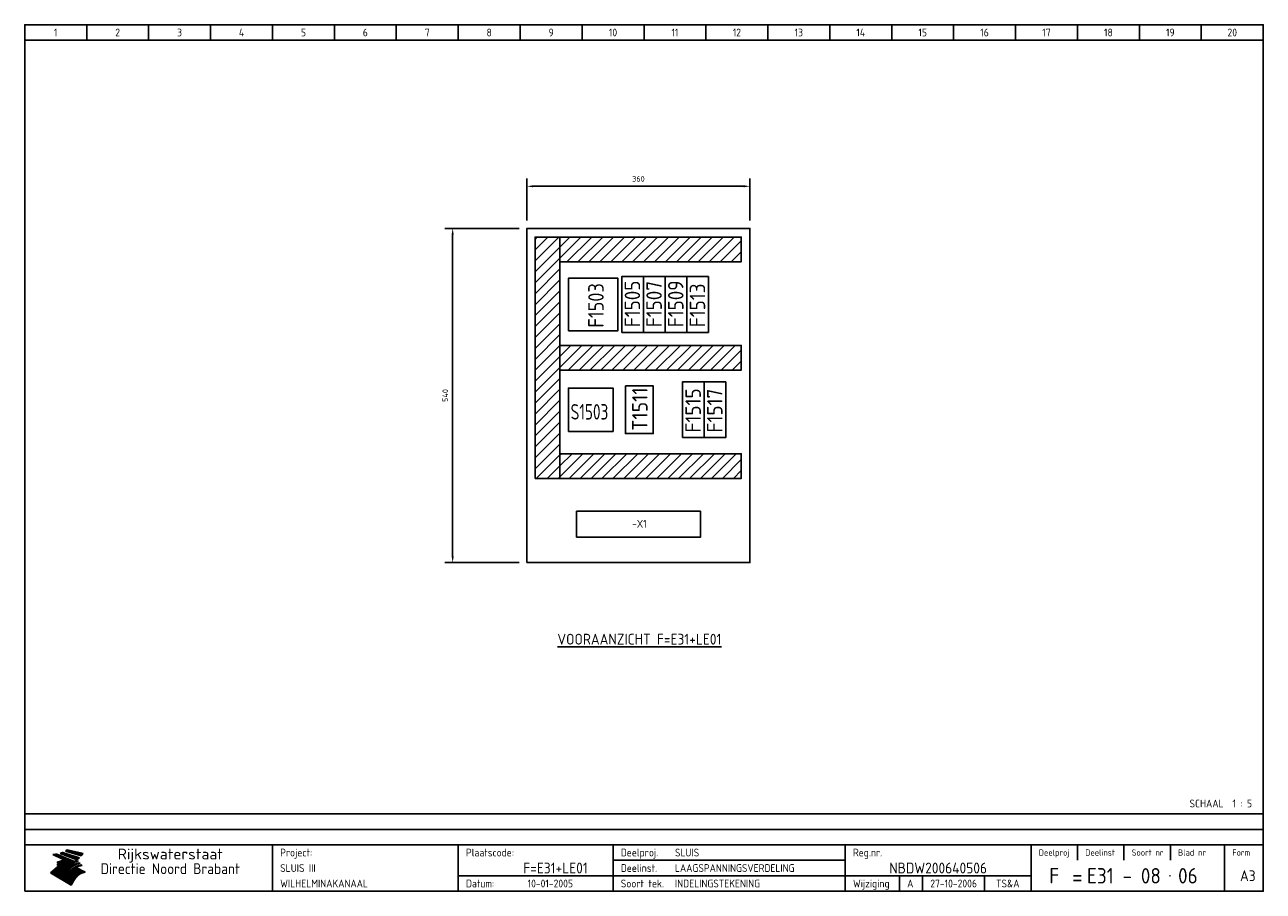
# Model space of a CAD drawing. Extents: x 50 to 2050, y 50 to 1450.
import ezdxf
from ezdxf.enums import TextEntityAlignment as Align

# ---------------------------------------------------------------- set-up
doc = ezdxf.new("R2010")
doc.units = 0
doc.header["$LTSCALE"] = 15
doc.header["$MEASUREMENT"] = 0
doc.layers.get('Defpoints').update_dxf_attribs({"linetype": 'CONTINUOUS'})
for name, color, linetype in [('0-25', 7, 'CONTINUOUS'), ('0-35', 2, 'CONTINUOUS'), ('0-50', 3, 'CONTINUOUS'), ('B-25', 7, 'CONTINUOUS'), ('B-35', 2, 'CONTINUOUS'), ('S-25', 7, 'CONTINUOUS')]:
    doc.layers.add(name, color=color, linetype=linetype)
doc.styles.add('ISO', font='iso.shx')
doc.styles.get("Standard").update_dxf_attribs({"font": 'iso.shx'})
doc.dimstyles.get("Standard").update_dxf_attribs({"dimtxt": 0.18, "dimasz": 0.18, "dimexe": 0.18, "dimexo": 0.0625, "dimgap": 0.09, "dimtad": 0, "dimtih": 1, "dimtoh": 1, "dimdec": 4, "dimzin": 0, "dimdsep": 46, "dimtxsty": 'Standard', "dimcen": 0.09, "dimadec": 0, "dimazin": 0, "dimtfac": 1, "dimtdec": 4, "dimtofl": 0, "dimtmove": 0, "dimatfit": 3, "dimfxl": 0, "dimtolj": 1, "dimtzin": 0, "dimarcsym": 0})

# ---------------------------------------------------------------- blocks, each defined once
blk = doc.blocks.new('KADERA3')
at = {"layer": '0-25'}
for p, q in [((30, 285), (30, 290)), ((50, 285), (50, 290)), ((70, 285), (70, 290)), ((90, 285), (90, 290)), ((110, 285), (110, 290)), ((130, 285), (130, 290)), ((150, 285), (150, 290)), ((170, 285), (170, 290)), ((190, 285), (190, 290)), ((210, 285), (210, 290)), ((230, 285), (230, 290)), ((250, 285), (250, 290)), ((270, 285), (270, 290)), ((290, 285), (290, 290)), ((310, 285), (310, 290)), ((330, 285), (330, 290)), ((350, 285), (350, 290)), ((370, 285), (370, 290)), ((390, 285), (390, 290)), ((10, 285), (410, 285)), ((410, 35), (10, 35)), ((410, 30), (10, 30)), ((350, 25), (350, 20)), ((365, 25), (365, 20)), ((380, 25), (380, 20)), ((200, 20), (275, 20)), ((150, 15), (335, 15)), ((292.5, 15), (292.5, 10)), ((300, 15), (300, 10)), ((320, 15), (320, 10))]:
    blk.add_line(p, q, dxfattribs=at)
at = {"layer": '0-25', "color": 7}
for p, q in [((19.1, 21.89), (25.12, 19)), ((19.1, 21.89), (25.12, 19)), ((19.17, 21.86), (20.7, 21.86)), ((19.29, 21.8), (20.83, 21.8)), ((19.4, 21.75), (20.96, 21.75)), ((19.52, 21.69), (21.09, 21.69)), ((19.64, 21.63), (21.22, 21.63)), ((19.74, 21.92), (20.56, 21.92)), ((19.75, 21.58), (21.36, 21.58)), ((19.87, 21.52), (21.49, 21.52)), ((19.99, 21.47), (21.62, 21.47)), ((20.11, 21.41), (21.75, 21.41)), ((20.22, 21.35), (21.88, 21.35)), ((20.25, 21.97), (20.43, 21.97)), ((20.34, 21.3), (22.02, 21.3)), ((20.38, 21.99), (26.02, 19.59)), ((20.38, 21.99), (26.02, 19.59)), ((20.46, 21.24), (22.15, 21.24)), ((20.57, 21.18), (22.28, 21.18)), ((20.69, 21.13), (22.41, 21.13)), ((20.81, 21.07), (22.55, 21.07)), ((20.92, 21.02), (22.68, 21.02)), ((21.04, 20.96), (22.81, 20.96)), ((21.16, 20.9), (22.94, 20.9)), ((21.27, 20.85), (23.07, 20.85)), ((21.39, 20.79), (23.21, 20.79)), ((21.47, 22.25), (26.83, 20.19)), ((21.47, 22.25), (26.83, 20.19)), ((21.49, 22.25), (23.07, 22.25)), ((21.51, 20.73), (23.34, 20.73)), ((21.6, 22.2), (23.25, 22.2)), ((21.63, 20.68), (23.47, 20.68)), ((21.65, 22.31), (22.89, 22.31)), ((21.74, 20.62), (23.6, 20.62)), ((21.75, 22.14), (23.42, 22.14)), ((21.8, 22.37), (22.71, 22.37)), ((21.86, 20.57), (23.73, 20.57)), ((21.9, 22.08), (23.6, 22.08)), ((21.94, 22.42), (22.53, 22.42)), ((21.98, 20.51), (23.87, 20.51)), ((22.04, 22.03), (23.78, 22.03)), ((22.06, 22.48), (22.36, 22.48)), ((22.09, 20.45), (24, 20.45)), ((22.18, 22.53), (27.65, 20.8)), ((22.18, 22.53), (27.65, 20.8)), ((22.19, 21.97), (23.96, 21.97)), ((22.21, 20.4), (24.13, 20.4)), ((22.33, 20.34), (24.26, 20.34)), ((22.34, 21.92), (24.13, 21.92)), ((22.37, 20), (23.08, 20)), ((22.44, 20.28), (24.4, 20.28)), ((22.48, 21.86), (24.31, 21.86)), ((22.49, 20.06), (23.04, 20.06)), ((22.56, 20.23), (24.53, 20.23)), ((22.61, 20.12), (22.93, 20.12)), ((22.63, 21.8), (24.49, 21.8)), ((22.68, 20.17), (24.66, 20.17)), ((22.71, 20.17), (22.82, 20.17)), ((23.11, 20.02), (22.77, 20.2)), ((23.11, 20.02), (22.77, 20.2)), ((22.78, 21.75), (24.67, 21.75)), ((22.79, 20.12), (24.79, 20.12)), ((22.91, 20.06), (24.92, 20.06)), ((22.92, 21.69), (24.85, 21.69)), ((23.03, 20), (25.06, 20)), ((23.07, 21.63), (25.02, 21.63)), ((23.14, 22.99), (28.22, 21.46)), ((23.14, 22.99), (28.22, 21.46)), ((23.15, 22.98), (25.33, 22.98)), ((23.22, 21.58), (25.2, 21.58)), ((23.23, 23.04), (25.09, 23.04)), ((23.32, 23.1), (24.84, 23.1)), ((23.34, 22.93), (25.57, 22.93)), ((23.36, 21.52), (25.38, 21.52)), ((23.4, 23.15), (24.6, 23.15)), ((23.49, 23.21), (24.36, 23.21)), ((23.51, 21.47), (25.56, 21.47)), ((23.52, 22.87), (25.81, 22.87)), ((23.57, 23.27), (24.12, 23.27)), ((23.64, 23.32), (23.87, 23.32)), ((23.66, 21.41), (25.74, 21.41)), ((23.7, 23.36), (28.82, 22.17)), ((23.7, 23.36), (28.82, 22.17)), ((23.71, 22.82), (26.06, 22.82)), ((23.8, 21.35), (25.91, 21.35)), ((23.9, 22.76), (26.3, 22.76)), ((23.95, 21.3), (26.09, 21.3)), ((24.09, 22.7), (26.54, 22.7)), ((24.09, 21.24), (26.27, 21.24)), ((24.24, 21.18), (26.45, 21.18)), ((24.27, 22.65), (26.78, 22.65)), ((24.39, 21.13), (26.62, 21.13)), ((24.46, 22.59), (27.03, 22.59)), ((24.53, 21.07), (26.8, 21.07)), ((24.65, 22.53), (27.27, 22.53)), ((24.68, 21.02), (26.98, 21.02)), ((24.83, 20.96), (27.16, 20.96)), ((24.84, 22.48), (27.51, 22.48)), ((24.97, 20.9), (27.34, 20.9)), ((25.02, 22.42), (27.75, 22.42)), ((25.12, 20.85), (27.51, 20.85)), ((25.21, 22.37), (28, 22.37)), ((25.27, 20.79), (27.63, 20.79)), ((25.4, 22.31), (28.24, 22.31)), ((25.41, 20.73), (27.57, 20.73)), ((25.56, 20.68), (27.51, 20.68)), ((25.58, 22.25), (28.48, 22.25)), ((25.71, 20.62), (27.44, 20.62)), ((25.77, 22.2), (28.72, 22.2)), ((25.85, 20.57), (27.37, 20.57)), ((25.96, 22.14), (28.79, 22.14)), ((26, 20.51), (27.29, 20.51)), ((26.15, 22.08), (28.75, 22.08)), ((26.15, 20.45), (27.22, 20.45)), ((26.29, 20.4), (27.14, 20.4)), ((26.33, 22.03), (28.71, 22.03)), ((26.44, 20.34), (27.06, 20.34)), ((26.52, 21.97), (28.66, 21.97)), ((26.59, 20.28), (26.97, 20.28)), ((26.71, 21.92), (28.62, 21.92)), ((26.73, 20.23), (26.89, 20.23)), ((26.9, 21.86), (28.57, 21.86)), ((27.08, 21.8), (28.52, 21.8)), ((27.27, 21.75), (28.48, 21.75)), ((27.46, 21.69), (28.43, 21.69)), ((27.65, 21.63), (28.38, 21.63)), ((27.83, 21.58), (28.33, 21.58)), ((28.02, 21.52), (28.28, 21.52)), ((28.21, 21.47), (28.22, 21.47)), ((20.58, 17.88), (18.3, 16)), ((20.58, 17.88), (18.3, 16)), ((24.94, 11.97), (18.3, 16)), ((24.94, 11.97), (18.3, 16)), ((18.31, 16.01), (20.96, 16.01)), ((18.38, 16.07), (21.46, 16.07)), ((18.45, 16.12), (21.88, 16.12)), ((18.52, 16.18), (22.15, 16.18)), ((18.59, 16.23), (22.38, 16.23)), ((18.65, 16.29), (22.58, 16.29)), ((18.72, 16.35), (22.75, 16.35)), ((18.79, 16.4), (22.91, 16.4)), ((18.86, 16.46), (20.6, 16.46)), ((18.93, 16.52), (20.6, 16.52)), ((18.99, 16.57), (20.6, 16.57)), ((19.06, 16.63), (20.6, 16.63)), ((19.13, 16.68), (20.6, 16.68)), ((19.2, 16.74), (20.6, 16.74)), ((19.27, 16.8), (20.6, 16.8)), ((19.33, 16.85), (21.07, 16.85)), ((19.4, 16.91), (21.55, 16.91)), ((19.47, 16.97), (21.88, 16.97)), ((19.54, 17.02), (22.13, 17.02)), ((19.61, 17.08), (22.34, 17.08)), ((19.67, 17.13), (20.6, 17.13)), ((19.74, 17.19), (20.6, 17.19)), ((19.81, 17.25), (20.6, 17.25)), ((19.88, 17.3), (20.6, 17.3)), ((19.95, 17.36), (20.6, 17.36)), ((20.01, 17.42), (20.6, 17.42)), ((20.08, 17.47), (20.93, 17.47)), ((20.15, 17.53), (21.26, 17.53)), ((20.22, 17.58), (21.51, 17.58)), ((20.29, 17.64), (21.72, 17.64)), ((20.35, 17.7), (21.9, 17.7)), ((20.42, 17.75), (22.07, 17.75)), ((20.49, 17.81), (22.22, 17.81)), ((20.56, 17.87), (22.36, 17.87)), ((20.6, 19.11), (20.58, 19.51)), ((20.6, 19.11), (20.58, 19.51)), ((20.58, 19.5), (22.09, 19.5)), ((20.58, 19.44), (21.95, 19.44)), ((20.59, 19.38), (21.79, 19.38)), ((20.59, 19.33), (21.62, 19.33)), ((20.59, 19.27), (21.42, 19.27)), ((20.6, 19.22), (21.2, 19.22)), ((20.6, 19.16), (20.93, 19.16)), ((20.6, 19.11), (20.69, 19.12)), ((20.6, 19.11), (20.69, 19.12)), ((20.6, 18.79), (20.77, 18.81)), ((20.6, 18.79), (20.77, 18.81)), ((20.6, 18.29), (20.6, 18.79)), ((20.6, 18.29), (20.6, 18.79)), ((20.6, 18.77), (22.46, 18.77)), ((20.6, 18.71), (22.33, 18.71)), ((20.6, 18.65), (22.19, 18.65)), ((20.6, 18.6), (22.04, 18.6)), ((20.6, 18.54), (21.87, 18.54)), ((20.6, 18.48), (21.68, 18.48)), ((20.6, 18.43), (21.46, 18.43)), ((20.6, 18.37), (21.21, 18.37)), ((20.6, 18.32), (20.87, 18.32)), ((20.6, 18.29), (20.88, 18.32)), ((20.6, 18.29), (20.88, 18.32)), ((20.6, 17.88), (20.86, 17.91)), ((20.6, 17.88), (20.86, 17.91)), ((20.6, 17.43), (20.97, 17.48)), ((20.6, 17.43), (20.97, 17.48)), ((20.6, 17.43), (20.6, 17.09)), ((20.6, 17.43), (20.6, 17.09)), ((20.6, 17.09), (21.26, 17.16)), ((20.6, 17.09), (21.26, 17.16)), ((20.6, 16.8), (21.37, 16.89)), ((20.6, 16.8), (21.37, 16.89)), ((20.6, 16.8), (20.6, 16.45)), ((20.6, 16.8), (20.6, 16.45)), ((20.6, 16.45), (21.56, 16.56)), ((20.6, 16.45), (21.56, 16.56)), ((20.6, 15.97), (21.67, 16.09)), ((20.6, 15.97), (21.67, 16.09)), ((20.7, 16.46), (23.06, 16.46)), ((20.9, 19.55), (22.23, 19.55)), ((20.9, 18.82), (22.59, 18.82)), ((20.98, 17.92), (22.5, 17.92)), ((21.02, 17.13), (22.53, 17.13)), ((21.19, 19.61), (22.35, 19.61)), ((21.2, 16.52), (23.2, 16.52)), ((21.32, 18.88), (22.71, 18.88)), ((21.32, 17.98), (22.62, 17.98)), ((21.42, 19.67), (22.47, 19.67)), ((21.47, 17.19), (22.7, 17.19)), ((21.59, 18.03), (22.74, 18.03)), ((21.61, 18.93), (22.82, 18.93)), ((21.62, 19.72), (22.59, 19.72)), ((21.72, 16.57), (23.32, 16.57)), ((21.77, 17.25), (22.85, 17.25)), ((21.8, 19.78), (22.69, 19.78)), ((21.8, 18.09), (22.85, 18.09)), ((21.84, 18.99), (22.92, 18.99)), ((21.96, 19.83), (22.79, 19.83)), ((21.99, 18.15), (22.95, 18.15)), ((22.01, 17.3), (22.99, 17.3)), ((22.03, 19.05), (23.03, 19.05)), ((22.1, 16.63), (23.44, 16.63)), ((22.11, 19.89), (22.89, 19.89)), ((22.16, 18.2), (23.05, 18.2)), ((22.21, 19.1), (23.12, 19.1)), ((22.21, 17.36), (23.12, 17.36)), ((22.24, 19.95), (22.99, 19.95)), ((22.31, 18.26), (23.15, 18.26)), ((22.36, 19.16), (23.22, 19.16)), ((22.38, 16.68), (23.56, 16.68)), ((22.39, 17.42), (23.24, 17.42)), ((22.45, 18.32), (23.24, 18.32)), ((22.51, 19.22), (23.3, 19.22)), ((22.56, 17.47), (23.36, 17.47)), ((22.59, 18.37), (23.33, 18.37)), ((22.6, 16.74), (23.66, 16.74)), ((22.64, 19.27), (23.39, 19.27)), ((22.71, 18.43), (23.42, 18.43)), ((22.71, 17.53), (23.47, 17.53)), ((22.77, 19.33), (23.47, 19.33)), ((22.79, 16.8), (23.77, 16.8)), ((22.83, 18.48), (23.5, 18.48)), ((22.84, 17.58), (23.57, 17.58)), ((22.89, 19.38), (23.55, 19.38)), ((22.94, 18.54), (23.58, 18.54)), ((22.96, 16.85), (23.86, 16.85)), ((22.97, 17.64), (23.67, 17.64)), ((23, 19.44), (23.63, 19.44)), ((23.04, 18.6), (23.66, 18.6)), ((23.1, 19.5), (23.72, 19.5)), ((23.1, 17.7), (23.77, 17.7)), ((23.12, 16.91), (23.96, 16.91)), ((23.14, 18.65), (23.74, 18.65)), ((23.15, 19.95), (25.19, 19.95)), ((23.21, 19.55), (23.8, 19.55)), ((23.21, 17.75), (23.86, 17.75)), ((23.21, 16.01), (28.9, 16.01)), ((23.24, 18.71), (23.82, 18.71)), ((23.26, 19.89), (25.32, 19.89)), ((23.26, 16.97), (24.05, 16.97)), ((23.3, 19.61), (23.88, 19.61)), ((23.32, 17.81), (23.95, 17.81)), ((23.33, 18.77), (23.91, 18.77)), ((23.37, 16.07), (29.08, 16.07)), ((23.38, 19.83), (25.45, 19.83)), ((23.39, 19.67), (23.81, 19.67)), ((23.39, 17.02), (24.14, 17.02)), ((23.42, 18.82), (23.99, 18.82)), ((23.42, 17.87), (24.03, 17.87)), ((23.45, 19.7), (23.58, 19.79)), ((23.45, 19.7), (23.58, 19.79)), ((23.48, 19.72), (23.7, 19.72)), ((23.5, 19.78), (25.58, 19.78)), ((23.51, 18.88), (24.07, 18.88)), ((23.51, 16.12), (29.27, 16.12)), ((23.52, 17.92), (24.11, 17.92)), ((23.52, 17.08), (24.22, 17.08)), ((23.54, 18.9), (24.3, 19.42)), ((23.54, 18.9), (24.3, 19.42)), ((23.56, 19.78), (23.59, 19.78)), ((23.56, 19.39), (23.9, 19.62)), ((23.56, 19.39), (23.9, 19.62)), ((23.58, 19.79), (23.9, 19.62)), ((23.58, 19.79), (23.9, 19.62)), ((23.59, 18.93), (24.15, 18.93)), ((23.61, 19.72), (25.72, 19.72)), ((23.62, 17.98), (24.2, 17.98)), ((23.63, 17.13), (24.3, 17.13)), ((23.65, 18.59), (24.62, 19.25)), ((23.65, 18.59), (24.62, 19.25)), ((29.41, 16.17), (23.65, 16.17)), ((23.67, 18.99), (24.23, 18.99)), ((23.71, 18.03), (24.28, 18.03)), ((23.73, 19.67), (25.85, 19.67)), ((23.75, 19.05), (24.32, 19.05)), ((23.75, 17.19), (24.38, 17.19)), ((23.77, 16.23), (29.47, 16.23)), ((23.79, 18.09), (24.36, 18.09)), ((23.83, 19.1), (24.4, 19.1)), ((23.85, 19.61), (25.98, 19.61)), ((23.85, 17.25), (24.46, 17.25)), ((23.88, 18.15), (24.44, 18.15)), ((23.89, 16.29), (29.36, 16.29)), ((23.92, 19.16), (24.48, 19.16)), ((23.94, 18.19), (25.23, 19.07)), ((23.94, 18.19), (25.23, 19.07)), ((23.95, 17.3), (24.55, 17.3)), ((23.96, 19.55), (25.96, 19.55)), ((23.96, 18.2), (24.53, 18.2)), ((24, 19.22), (24.56, 19.22)), ((24, 16.35), (29.24, 16.35)), ((24.04, 18.26), (24.61, 18.26)), ((24.05, 17.36), (24.63, 17.36)), ((24.06, 17.88), (25.34, 18.76)), ((24.06, 17.88), (25.34, 18.76)), ((24.08, 19.5), (25.88, 19.5)), ((24.08, 19.27), (24.58, 19.27)), ((24.11, 16.4), (29.13, 16.4)), ((24.13, 18.32), (24.69, 18.32)), ((24.14, 17.42), (24.71, 17.42)), ((24.16, 19.33), (24.47, 19.33)), ((24.2, 19.44), (25.79, 19.44)), ((24.21, 18.37), (24.77, 18.37)), ((24.21, 16.46), (29.02, 16.46)), ((24.23, 17.47), (24.79, 17.47)), ((24.24, 17.48), (25.52, 18.36)), ((24.24, 17.48), (25.52, 18.36)), ((24.25, 19.38), (24.36, 19.38)), ((24.29, 18.43), (24.85, 18.43)), ((24.3, 19.42), (24.62, 19.25)), ((24.3, 19.42), (24.62, 19.25)), ((24.31, 19.38), (25.71, 19.38)), ((24.31, 17.53), (24.87, 17.53)), ((24.31, 16.52), (28.91, 16.52)), ((24.35, 17.17), (25.64, 18.05)), ((24.35, 17.17), (25.64, 18.05)), ((24.37, 18.48), (24.94, 18.48)), ((24.39, 17.58), (24.96, 17.58)), ((24.4, 16.57), (28.79, 16.57)), ((24.43, 19.33), (25.62, 19.33)), ((24.45, 18.54), (25.02, 18.54)), ((24.47, 17.64), (25.04, 17.64)), ((24.49, 16.63), (28.68, 16.63)), ((24.54, 18.6), (25.1, 18.6)), ((24.55, 19.27), (25.54, 19.27)), ((24.56, 17.7), (25.12, 17.7)), ((24.57, 16.68), (28.57, 16.68)), ((24.62, 18.65), (25.18, 18.65)), ((24.63, 16.72), (25.91, 17.6)), ((24.63, 16.72), (25.91, 17.6)), ((24.64, 17.75), (25.2, 17.75)), ((24.66, 16.74), (28.45, 16.74)), ((24.67, 19.22), (25.45, 19.22)), ((24.7, 18.71), (25.27, 18.71)), ((24.72, 17.81), (25.29, 17.81)), ((24.74, 16.8), (28.34, 16.8)), ((24.78, 19.16), (25.37, 19.16)), ((24.78, 18.77), (25.34, 18.77)), ((24.8, 17.87), (25.37, 17.87)), ((24.82, 16.85), (28.23, 16.85)), ((24.87, 18.82), (25.4, 18.82)), ((24.89, 17.92), (25.45, 17.92)), ((24.9, 19.1), (25.28, 19.1)), ((24.9, 16.91), (28.11, 16.91)), ((24.95, 18.88), (25.45, 18.88)), ((24.97, 17.98), (25.53, 17.98)), ((24.99, 16.97), (28, 16.97)), ((25.02, 19.05), (25.2, 19.05)), ((25.03, 18.93), (25.51, 18.93)), ((25.05, 18.03), (25.61, 18.03)), ((25.07, 17.02), (27.89, 17.02)), ((25.11, 18.99), (25.57, 18.99)), ((26.02, 19.59), (25.12, 19)), ((26.02, 19.59), (25.12, 19)), ((25.13, 18.09), (25.68, 18.09)), ((25.15, 17.08), (27.77, 17.08)), ((25.19, 19.05), (25.63, 19.05)), ((25.21, 18.15), (25.75, 18.15)), ((25.23, 17.13), (27.66, 17.13)), ((25.26, 19.1), (25.7, 19.1)), ((25.3, 18.2), (25.82, 18.2)), ((25.31, 17.19), (27.55, 17.19)), ((25.33, 19.16), (25.77, 19.16)), ((25.38, 18.26), (25.89, 18.26)), ((25.39, 19.22), (25.85, 19.22)), ((25.4, 17.25), (27.43, 17.25)), ((25.46, 18.32), (25.97, 18.32)), ((25.47, 19.27), (25.93, 19.27)), ((25.48, 17.3), (27.32, 17.3)), ((25.54, 19.33), (26.03, 19.33)), ((25.54, 18.37), (26.06, 18.37)), ((25.56, 17.36), (27.21, 17.36)), ((25.62, 18.43), (26.14, 18.43)), ((25.63, 19.38), (26.13, 19.38)), ((25.64, 17.42), (27.1, 17.42)), ((25.7, 18.48), (26.24, 18.48)), ((25.72, 19.44), (26.24, 19.44)), ((25.73, 17.47), (26.98, 17.47)), ((25.79, 18.54), (26.34, 18.54)), ((25.81, 17.53), (26.87, 17.53)), ((25.82, 19.5), (26.36, 19.5)), ((25.89, 18.6), (26.46, 18.6)), ((25.89, 17.58), (26.76, 17.58)), ((25.93, 19.55), (26.53, 19.55)), ((25.96, 17.64), (26.64, 17.64)), ((25.99, 18.65), (26.58, 18.65)), ((26.04, 17.7), (26.59, 17.7)), ((26.06, 19.61), (26.85, 19.61)), ((26.1, 18.71), (26.72, 18.71)), ((26.12, 17.75), (26.67, 17.75)), ((26.2, 17.81), (26.76, 17.81)), ((26.21, 19.67), (27.23, 19.67)), ((26.23, 18.77), (26.89, 18.77)), ((26.29, 17.87), (26.86, 17.87)), ((26.37, 18.82), (27.09, 18.82)), ((26.39, 17.92), (26.97, 17.92)), ((26.44, 19.72), (27.18, 19.72)), ((26.49, 17.98), (27.09, 17.98)), ((26.53, 18.88), (27.34, 18.88)), ((26.56, 17.68), (29.54, 16.2)), ((26.56, 17.68), (29.54, 16.2)), ((26.6, 18.03), (27.22, 18.03)), ((26.72, 18.09), (27.38, 18.09)), ((26.73, 18.93), (27.66, 18.93)), ((26.85, 18.15), (27.56, 18.15)), ((26.99, 18.99), (27.9, 18.99)), ((27, 18.2), (27.8, 18.2)), ((27.13, 19.78), (27.25, 19.64)), ((27.13, 19.78), (27.25, 19.64)), ((27.18, 18.26), (28.13, 18.26)), ((27.26, 19.05), (27.84, 19.05)), ((27.39, 18.32), (28.47, 18.32)), ((27.7, 18.37), (28.49, 18.37)), ((27.78, 19.1), (27.93, 18.96)), ((27.78, 19.1), (27.93, 18.96)), ((28, 18.43), (28.44, 18.43)), ((28.29, 15.83), (29.54, 16.2)), ((28.29, 15.83), (29.54, 16.2)), ((28.39, 18.48), (28.54, 18.32)), ((28.39, 18.48), (28.54, 18.32)), ((29.54, 16.2), (29.45, 16.17)), ((29.54, 16.2), (29.45, 16.17)), ((29.46, 16.18), (29.47, 16.18)), ((18.38, 15.95), (20.6, 15.95)), ((18.47, 15.9), (20.6, 15.9)), ((18.57, 15.84), (20.6, 15.84)), ((18.66, 15.78), (20.6, 15.78)), ((18.75, 15.73), (20.6, 15.73)), ((18.85, 15.67), (20.6, 15.67)), ((18.94, 15.62), (20.6, 15.62)), ((19.03, 15.56), (27.83, 15.56)), ((19.12, 15.5), (27.75, 15.5)), ((19.22, 15.45), (27.66, 15.45)), ((19.31, 15.39), (27.58, 15.39)), ((19.4, 15.33), (27.5, 15.33)), ((19.49, 15.28), (27.43, 15.28)), ((19.59, 15.22), (27.36, 15.22)), ((19.68, 15.17), (27.29, 15.17)), ((19.77, 15.11), (27.22, 15.11)), ((19.86, 15.05), (27.15, 15.05)), ((19.96, 15), (27.09, 15)), ((20.05, 14.94), (27.02, 14.94)), ((20.14, 14.88), (26.96, 14.88)), ((20.24, 14.83), (26.9, 14.83)), ((20.33, 14.77), (26.84, 14.77)), ((20.42, 14.72), (26.79, 14.72)), ((20.51, 14.66), (26.73, 14.66)), ((20.6, 15.97), (20.6, 15.58)), ((20.6, 15.97), (20.6, 15.58)), ((20.6, 15.58), (21.95, 15.73)), ((20.6, 15.58), (21.95, 15.73)), ((20.61, 14.6), (26.68, 14.6)), ((20.7, 14.55), (26.62, 14.55)), ((20.79, 14.49), (26.57, 14.49)), ((20.88, 14.43), (26.52, 14.43)), ((20.94, 15.62), (27.92, 15.62)), ((20.98, 14.38), (26.47, 14.38)), ((21.07, 14.32), (26.42, 14.32)), ((21.16, 14.27), (26.38, 14.27)), ((21.25, 14.21), (26.33, 14.21)), ((21.35, 14.15), (26.29, 14.15)), ((21.44, 14.1), (26.24, 14.1)), ((21.45, 15.67), (28.01, 15.67)), ((21.53, 14.04), (26.2, 14.04)), ((21.63, 13.98), (26.16, 13.98)), ((21.72, 13.93), (26.12, 13.93)), ((21.81, 13.87), (26.08, 13.87)), ((21.9, 13.82), (26.04, 13.82)), ((21.96, 15.73), (28.11, 15.73)), ((22, 13.76), (26, 13.76)), ((22.09, 13.7), (25.96, 13.7)), ((22.18, 13.65), (25.93, 13.65)), ((22.27, 13.59), (25.89, 13.59)), ((22.34, 15.78), (28.21, 15.78)), ((22.37, 13.53), (25.86, 13.53)), ((22.46, 13.48), (25.82, 13.48)), ((22.55, 13.42), (25.79, 13.42)), ((22.62, 15.84), (28.33, 15.84)), ((22.65, 13.37), (25.76, 13.37)), ((22.74, 13.31), (25.73, 13.31)), ((22.83, 13.25), (25.69, 13.25)), ((22.84, 15.9), (28.52, 15.9)), ((22.92, 13.2), (25.66, 13.2)), ((23.02, 13.14), (25.63, 13.14)), ((23.04, 15.95), (28.71, 15.95)), ((23.11, 13.08), (25.59, 13.08)), ((23.2, 13.03), (25.56, 13.03)), ((23.29, 12.97), (25.53, 12.97)), ((23.39, 12.92), (25.5, 12.92)), ((23.48, 12.86), (25.46, 12.86)), ((23.57, 12.8), (25.43, 12.8)), ((23.66, 12.75), (25.4, 12.75)), ((23.76, 12.69), (25.36, 12.69)), ((23.85, 12.63), (25.33, 12.63)), ((23.94, 12.58), (25.3, 12.58)), ((24.04, 12.52), (25.26, 12.52)), ((24.13, 12.47), (25.23, 12.47)), ((24.22, 12.41), (25.2, 12.41)), ((24.31, 12.35), (25.17, 12.35)), ((24.41, 12.3), (25.13, 12.3)), ((24.5, 12.24), (25.1, 12.24)), ((24.59, 12.18), (25.07, 12.18)), ((24.68, 12.13), (25.03, 12.13)), ((24.78, 12.07), (25, 12.07)), ((24.87, 12.02), (24.97, 12.02)), ((24.94, 11.97), (25.81, 13.45)), ((24.94, 11.97), (25.81, 13.45))]:
    blk.add_line(p, q, dxfattribs=at)
for centre, radius, start, end in [((19.15, 29.7), 7.8, 269.6055, 279.0886), ((19.15, 29.7), 7.8, 269.6055, 279.0886), ((19.93, 25.38), 5.91, 276.3402, 298.7463), ((19.93, 25.38), 5.91, 276.3402, 298.7463), ((19.84, 25.09), 6.03, 278.129, 302.868), ((19.84, 25.09), 6.03, 278.129, 302.868), ((19.84, 27.26), 5.27, 288.0217, 296.3084), ((19.84, 27.26), 5.27, 288.0217, 296.3084), ((20.49, 27.56), 5.28, 300.0654, 307.393), ((20.49, 27.56), 5.28, 300.0654, 307.393), ((24.11, 24.7), 5.26, 301.1147, 312.2814), ((24.11, 24.7), 5.26, 301.1147, 312.2814), ((21.95, 27.32), 8.59, 316.9248, 323.1399), ((21.95, 27.32), 8.59, 316.9248, 323.1399), ((20.21, 23.78), 5.91, 273.6149, 304.3803), ((20.21, 23.78), 5.91, 273.6149, 304.3803), ((20.35, 24.56), 5.76, 274.164, 302.5474), ((20.35, 24.56), 5.76, 274.164, 302.5474), ((20.05, 24.28), 6.02, 277.9472, 305.7139), ((20.05, 24.28), 6.02, 277.9472, 305.7139), ((20.04, 23.49), 6.09, 278.8115, 306.4242), ((20.04, 23.49), 6.09, 278.8115, 306.4242), ((20.53, 23.07), 5.96, 277.0519, 304.973), ((20.53, 23.07), 5.96, 277.0519, 304.973), ((20.72, 22.76), 5.91, 276.3402, 304.3803), ((20.72, 22.76), 5.91, 276.3402, 304.3803), ((21.06, 22.34), 5.81, 274.9043, 303.1745), ((21.06, 22.34), 5.81, 274.9043, 303.1745), ((20.82, 22.06), 6.04, 278.1111, 305.8489), ((20.82, 22.06), 6.04, 278.1111, 305.8489), ((21.3, 21.6), 5.91, 276.3402, 304.3803), ((21.3, 21.6), 5.91, 276.3402, 304.3803), ((27.05, 17.17), 2.63, 107.4286, 133.7799), ((27.05, 17.17), 2.63, 107.4286, 133.7799), ((27.45, 16.91), 2.81, 110.4143, 138.7411), ((27.45, 16.91), 2.81, 110.4143, 138.7411), ((27.57, 15.64), 3.4, 98.1566, 126.9045), ((27.57, 15.64), 3.4, 98.1566, 126.9045), ((27.91, 15.54), 3.39, 100.5835, 132.088), ((27.91, 15.54), 3.39, 100.5835, 132.088), ((28.21, 14.74), 3.67, 95.7581, 128.7216), ((28.21, 14.74), 3.67, 95.7581, 128.7216), ((27.01, 16.84), 2.93, 87.7348, 104.8316), ((27.01, 16.84), 2.93, 87.7348, 104.8316), ((27.37, 15.71), 3.93, 91.7838, 103.2817), ((27.37, 15.71), 3.93, 91.7838, 103.2817), ((28.4, 15.05), 3.21, 96.3886, 125.0052), ((28.4, 15.05), 3.21, 96.3886, 125.0052), ((27.82, 16.31), 2.8, 90.634, 105.1984), ((27.82, 16.31), 2.8, 90.634, 105.1984), ((28.19, 15.04), 3.93, 93.8342, 103.2817), ((28.19, 15.04), 3.93, 93.8342, 103.2817), ((28.58, 15.69), 2.8, 93.8141, 105.1984), ((28.58, 15.69), 2.8, 93.8141, 105.1984), ((28.95, 14.41), 3.93, 96.0135, 103.2817), ((28.95, 14.41), 3.93, 96.0135, 103.2817), ((31.24, 10.26), 6.3, 117.9568, 149.6251), ((31.24, 10.26), 6.3, 117.9568, 149.6251)]:
    blk.add_arc(centre, radius, start, end, dxfattribs=at)
at = {"layer": '0-35'}
for p, q in [((90, 25), (90, 10)), ((150, 25), (150, 10)), ((200, 25), (200, 10)), ((275, 25), (275, 10)), ((335, 25), (335, 10)), ((397.5, 25), (397.5, 10))]:
    blk.add_line(p, q, dxfattribs=at)
at = {"layer": '0-50'}
for p, q in [((10, 25), (410, 25)), ((348.75, 15), (351.25, 15)), ((348.75, 13.5), (351.25, 13.5))]:
    blk.add_line(p, q, dxfattribs=at)
blk.add_lwpolyline([(10, 10), (410, 10), (410, 290), (10, 290)], close=True, dxfattribs=at)
at = {"layer": '0-50', "const_width": 0.25}
blk.add_lwpolyline([(379.75, 15, 1), (380, 15, 1)], format="xyb", close=True, dxfattribs=at)
at = {"layer": '0-25', "style": 'ISO'}
for s, height, p in [('Project:', 2.5, (92.5, 22.5)), ('Plaatscode:', 2.5, (152.5, 22.5)), ('Deelproj.', 2.5, (202.5, 22.5)), ('Reg.nr.', 2.5, (277.5, 22.5)), ('Deelproj', 2, (337.5, 22.5)), ('Deelinst', 2, (352.5, 22.5)), ('Soort nr', 2, (367.5, 22.5)), ('Blad nr', 2, (382.5, 22.5)), ('Form', 2, (400, 22.5)), ('Deelinst.', 2.5, (202.5, 17.5)), ('Datum:', 2.5, (152.5, 12.5)), ('Soort tek.', 2.5, (202.5, 12.5)), ('Wijziging', 2.5, (277.5, 12.5))]:
    blk.add_text(s, height=height, dxfattribs=at).set_placement(p, align=Align.MIDDLE_LEFT)
for tag, p in [('STR1', (20, 287.5)), ('STR2', (40, 287.5)), ('STR3', (60, 287.5)), ('STR4', (80, 287.5)), ('STR5', (100, 287.5)), ('STR6', (120, 287.5)), ('STR7', (140, 287.5)), ('STR8', (160, 287.5)), ('STR9', (180, 287.5)), ('STR10', (200, 287.5)), ('STR11', (220, 287.5)), ('STR12', (240, 287.5)), ('STR13', (260, 287.5)), ('STR14', (280, 287.5)), ('STR15', (300, 287.5)), ('STR16', (320, 287.5)), ('STR17', (340, 287.5)), ('STR18', (360, 287.5)), ('STR19', (380, 287.5)), ('STR20', (400, 287.5)), ('W', (180, 12.5)), ('Z', (310, 12.5)), ('Y', (327.5, 12.5))]:
    blk.add_attdef(tag, text='', height=2.5, dxfattribs=at).set_placement(p, align=Align.MIDDLE)
for tag, p in [('N', (220, 22.5)), ('B', (92.5, 17.5)), ('P', (220, 17.5)), ('C', (92.5, 12.5)), ('U', (220, 12.5)), ('REV', (295, 12.5))]:
    blk.add_attdef(tag, text='', height=2.5, dxfattribs=at).set_placement(p, align=Align.MIDDLE_LEFT)
at = {"layer": '0-35', "style": 'ISO', "width": 1.00614}
blk.add_text('Rijkswaterstaat', height=3.5, dxfattribs=at).set_placement((40, 20.28), (74, 20.28), align=Align.FIT)
at = {"layer": '0-35', "color": 2, "style": 'ISO', "width": 0.948867}
blk.add_text('Directie Noord Brabant', height=3.5, dxfattribs=at).set_placement((34.5, 15.53), (79.5, 15.53), align=Align.FIT)
at = {"layer": '0-35', "style": 'ISO'}
for tag, p in [('X', (178.5, 17.5)), ('FORM', (402.5, 15))]:
    blk.add_attdef(tag, text='', height=3.5, dxfattribs=at).set_placement(p, align=Align.MIDDLE_LEFT)
blk.add_attdef('RNR', text='', height=3.5, dxfattribs=at).set_placement((305, 17.5), align=Align.MIDDLE)
at = {"layer": '0-50', "style": 'ISO'}
for tag, p in [('M', (342.5, 15)), ('O', (365, 15))]:
    blk.add_attdef(tag, text='', height=5, dxfattribs=at).set_placement(p, align=Align.MIDDLE)
blk.add_attdef('Q', text='', height=5, dxfattribs=at).set_placement((382.5, 15), align=Align.MIDDLE_LEFT)
blk = doc.blocks.new('*D2')
at = {"layer": 'Defpoints', "color": 0}
for p in [(861, 1189), (861, 1121), (1221, 1121)]:
    blk.add_point(p, dxfattribs=at)
at = {"layer": 'S-25', "lineweight": -2}
for p, q in [((861, 1133.5), (861, 1201.5)), ((1221, 1133.5), (1221, 1201.5)), ((1211, 1189), (871, 1189))]:
    blk.add_line(p, q, dxfattribs=at)
at = {"layer": 'S-25'}
for points in [[(871, 1190.7), (871, 1187.3), (861, 1189)], [(1211, 1190.7), (1211, 1187.3), (1221, 1189)]]:
    blk.add_solid(points, dxfattribs=at)
at = {"layer": 'S-25', "insert": (1041, 1201), "char_height": 9, "attachment_point": 5}
blk.add_mtext('\\A1;360', dxfattribs=at)
blk = doc.blocks.new('*D3')
at = {"layer": 'Defpoints', "color": 0}
for p in [(861, 1121), (741, 581), (861, 581)]:
    blk.add_point(p, dxfattribs=at)
at = {"layer": 'S-25', "lineweight": -2}
for p, q in [((848.5, 1121), (728.5, 1121)), ((741, 1111), (741, 591)), ((848.5, 581), (728.5, 581))]:
    blk.add_line(p, q, dxfattribs=at)
at = {"layer": 'S-25'}
for points in [[(739.3, 1111), (742.7, 1111), (741, 1121)], [(739.3, 591), (742.7, 591), (741, 581)]]:
    blk.add_solid(points, dxfattribs=at)
at = {"layer": 'S-25', "insert": (729, 851), "char_height": 9, "attachment_point": 5, "rotation": 90}
blk.add_mtext('\\A1;540', dxfattribs=at)

msp = doc.modelspace()

# ---------------------------------------------------------------- hatches: boundary and pattern name
at = {"layer": 'S-25'}
h = msp.add_hatch(dxfattribs=at)
h.set_pattern_fill('ANSI31', color=256, scale=100, style=0)
h.paths.add_polyline_path([(914, 1107), (874, 1107), (874, 717), (914, 717), (914, 757)])
h = msp.add_hatch(dxfattribs=at)
h.set_pattern_fill('ANSI31', color=256, scale=100, style=0)
h.paths.add_polyline_path([(1207, 1107), (914, 1107), (914, 1067), (1207, 1067)])
h = msp.add_hatch(dxfattribs=at)
h.set_pattern_fill('ANSI31', color=256, scale=100, style=0)
h.paths.add_polyline_path([(1207, 932), (914, 932), (914, 892), (1207, 892)])
h = msp.add_hatch(dxfattribs=at)
h.set_pattern_fill('ANSI31', color=256, scale=100, style=0)
h.paths.add_polyline_path([(1207, 757), (914, 757), (914, 717), (1207, 717)])

# ---------------------------------------------------------------- linework, layer by layer
at = {"layer": '0-25'}
for points in [[(928, 955.5), (1008, 955.5), (1008, 1040.5), (928, 1040.5)], [(1014, 953), (1049, 953), (1049, 1043), (1014, 1043)], [(1049, 953), (1084, 953), (1084, 1043), (1049, 1043)], [(1084, 953), (1119, 953), (1119, 1043), (1084, 1043)], [(1119, 953), (1154, 953), (1154, 1043), (1119, 1043)], [(928, 793), (1000, 793), (1000, 863), (928, 863)], [(1020, 866.5), (1065, 866.5), (1065, 789.5), (1020, 789.5)], [(1112, 783), (1147, 783), (1147, 873), (1112, 873)], [(1147, 783), (1182, 783), (1182, 873), (1147, 873)]]:
    msp.add_lwpolyline(points, close=True, dxfattribs=at)
at = {"layer": '0-50'}
msp.add_lwpolyline([(861, 581), (1221, 581), (1221, 1121), (861, 1121)], close=True, dxfattribs=at)
at = {"layer": 'S-25'}
for points in [[(874, 717), (914, 717), (914, 1107), (874, 1107)], [(914, 1107), (914, 1067), (1207, 1067), (1207, 1107)], [(914, 932), (914, 892), (1207, 892), (1207, 932)], [(914, 757), (914, 717), (1207, 717), (1207, 757)], [(941, 622), (1141, 622), (1141, 664), (941, 664)]]:
    msp.add_lwpolyline(points, close=True, dxfattribs=at)

# ---------------------------------------------------------------- block references
ref = msp.add_blockref('KADERA3', (0, 0), dxfattribs=dict(at, xscale=5, yscale=5, zscale=5))
ref.add_attrib('B', 'SLUIS III', dxfattribs={"layer": '0-25', "height": 12.5, "style": 'ISO'}).set_placement((462.5, 87.5), align=Align.MIDDLE_LEFT)
ref.add_attrib('C', 'WILHELMINAKANAAL', dxfattribs={"layer": '0-25', "height": 12.5, "style": 'ISO'}).set_placement((462.5, 62.5), align=Align.MIDDLE_LEFT)
ref.add_attrib('N', 'SLUIS', dxfattribs={"layer": '0-25', "height": 12.5, "style": 'ISO'}).set_placement((1100, 112.5), align=Align.MIDDLE_LEFT)
ref.add_attrib('P', 'LAAGSPANNINGSVERDELING', dxfattribs={"layer": '0-25', "height": 12.5, "style": 'ISO'}).set_placement((1100, 87.5), align=Align.MIDDLE_LEFT)
ref.add_attrib('U', 'INDELINGSTEKENING', dxfattribs={"layer": '0-25', "height": 12.5, "style": 'ISO'}).set_placement((1100, 62.5), align=Align.MIDDLE_LEFT)
ref.add_attrib('M', 'F', dxfattribs={"layer": '0-50', "height": 25, "style": 'ISO'}).set_placement((1712.5, 75), align=Align.MIDDLE)
ref.add_attrib('O', 'E31 - 08', dxfattribs={"layer": '0-50', "height": 25, "style": 'ISO'}).set_placement((1825, 75), align=Align.MIDDLE)
ref.add_attrib('Q', '06', dxfattribs={"layer": '0-50', "height": 25, "style": 'ISO'}).set_placement((1912.5, 75), align=Align.MIDDLE_LEFT)
ref.add_attrib('X', 'F=E31+LE01', dxfattribs={"layer": '0-35', "height": 17.5, "style": 'ISO'}).set_placement((855, 87.5), align=Align.MIDDLE_LEFT)
ref.add_attrib('RNR', 'NBDW200640506', dxfattribs={"layer": '0-35', "height": 17.5, "style": 'ISO'}).set_placement((1525, 87.5), align=Align.MIDDLE)
ref.add_attrib('W', '10-01-2005', dxfattribs={"layer": '0-25', "height": 12.5, "style": 'ISO'}).set_placement((898.7, 62.5), align=Align.MIDDLE)
ref.add_attrib('FORM', 'A3', dxfattribs={"layer": '0-35', "height": 17.5, "style": 'ISO'}).set_placement((2012.5, 75), align=Align.MIDDLE_LEFT)
ref.add_attrib('REV', 'A', dxfattribs={"layer": '0-25', "height": 12.5, "style": 'ISO'}).set_placement((1475, 62.5), align=Align.MIDDLE_LEFT)
ref.add_attrib('Z', '27-10-2006', dxfattribs={"layer": '0-25', "height": 12.5, "style": 'ISO'}).set_placement((1550, 62.5), align=Align.MIDDLE)
ref.add_attrib('Y', 'TS&A', dxfattribs={"layer": '0-25', "height": 12.5, "style": 'ISO'}).set_placement((1637.5, 62.5), align=Align.MIDDLE)
ref.add_attrib('STR1', '1', dxfattribs={"layer": '0-25', "height": 12.5, "style": 'ISO'}).set_placement((100, 1437.5), align=Align.MIDDLE)
ref.add_attrib('STR2', '2', dxfattribs={"layer": '0-25', "height": 12.5, "style": 'ISO'}).set_placement((200, 1437.5), align=Align.MIDDLE)
ref.add_attrib('STR3', '3', dxfattribs={"layer": '0-25', "height": 12.5, "style": 'ISO'}).set_placement((300, 1437.5), align=Align.MIDDLE)
ref.add_attrib('STR4', '4', dxfattribs={"layer": '0-25', "height": 12.5, "style": 'ISO'}).set_placement((400, 1437.5), align=Align.MIDDLE)
ref.add_attrib('STR5', '5', dxfattribs={"layer": '0-25', "height": 12.5, "style": 'ISO'}).set_placement((500, 1437.5), align=Align.MIDDLE)
ref.add_attrib('STR6', '6', dxfattribs={"layer": '0-25', "height": 12.5, "style": 'ISO'}).set_placement((600, 1437.5), align=Align.MIDDLE)
ref.add_attrib('STR7', '7', dxfattribs={"layer": '0-25', "height": 12.5, "style": 'ISO'}).set_placement((700, 1437.5), align=Align.MIDDLE)
ref.add_attrib('STR8', '8', dxfattribs={"layer": '0-25', "height": 12.5, "style": 'ISO'}).set_placement((800, 1437.5), align=Align.MIDDLE)
ref.add_attrib('STR9', '9', dxfattribs={"layer": '0-25', "height": 12.5, "style": 'ISO'}).set_placement((900, 1437.5), align=Align.MIDDLE)
ref.add_attrib('STR10', '10', dxfattribs={"layer": '0-25', "height": 12.5, "style": 'ISO'}).set_placement((1000, 1437.5), align=Align.MIDDLE)
ref.add_attrib('STR11', '11', dxfattribs={"layer": '0-25', "height": 12.5, "style": 'ISO'}).set_placement((1100, 1437.5), align=Align.MIDDLE)
ref.add_attrib('STR12', '12', dxfattribs={"layer": '0-25', "height": 12.5, "style": 'ISO'}).set_placement((1200, 1437.5), align=Align.MIDDLE)
ref.add_attrib('STR13', '13', dxfattribs={"layer": '0-25', "height": 12.5, "style": 'ISO'}).set_placement((1300, 1437.5), align=Align.MIDDLE)
ref.add_attrib('STR14', '14', dxfattribs={"layer": '0-25', "height": 12.5, "style": 'ISO'}).set_placement((1400, 1437.5), align=Align.MIDDLE)
ref.add_attrib('STR15', '15', dxfattribs={"layer": '0-25', "height": 12.5, "style": 'ISO'}).set_placement((1500, 1437.5), align=Align.MIDDLE)
ref.add_attrib('STR16', '16', dxfattribs={"layer": '0-25', "height": 12.5, "style": 'ISO'}).set_placement((1600, 1437.5), align=Align.MIDDLE)
ref.add_attrib('STR17', '17', dxfattribs={"layer": '0-25', "height": 12.5, "style": 'ISO'}).set_placement((1700, 1437.5), align=Align.MIDDLE)
ref.add_attrib('STR18', '18', dxfattribs={"layer": '0-25', "height": 12.5, "style": 'ISO'}).set_placement((1800, 1437.5), align=Align.MIDDLE)
ref.add_attrib('STR19', '19', dxfattribs={"layer": '0-25', "height": 12.5, "style": 'ISO'}).set_placement((1900, 1437.5), align=Align.MIDDLE)
ref.add_attrib('STR20', '20', dxfattribs={"layer": '0-25', "height": 12.5, "style": 'ISO'}).set_placement((2000, 1437.5), align=Align.MIDDLE)

# ---------------------------------------------------------------- texts
at = {"layer": 'B-25'}
for s, p in [('F1505', (1043.8, 961.2)), ('F1507', (1078.8, 961.2)), ('F1509', (1113.8, 961.2)), ('F1513', (1148.8, 961.2)), ('F1515', (1141.8, 791.2)), ('F1517', (1176.8, 791.2))]:
    msp.add_text(s, height=25, rotation=90, dxfattribs=at).set_placement(p)
for s, width, p, p2 in [('F1503', 0.982567, (984.9, 960.6), (984.9, 1032.5)), ('T1511', 1.061689, (1055.8, 793.9), (1055.8, 864))]:
    msp.add_text(s, height=25, rotation=90, dxfattribs=dict(at, width=width)).set_placement(p, p2, align=Align.FIT)
at = {"layer": 'B-25', "width": 0.812318}
msp.add_text('S1503', height=25, dxfattribs=at).set_placement((931.5, 812.1), (992.4, 812.1), align=Align.FIT)
at = {"layer": 'B-35'}
msp.add_text('%%UVOORAANZICHT F=E31+LE01', height=17.5, dxfattribs=at).set_placement((1042.5, 448.5), align=Align.CENTER)
at = {"layer": 'S-25'}
for s, p in [('-X1', (1042.5, 637.5)), ('SCHAAL  1 : 5', (1981.5, 185.5))]:
    msp.add_text(s, height=12.5, dxfattribs=at).set_placement(p, align=Align.CENTER)

# ---------------------------------------------------------------- dimensions: what is measured, and where the dimension line sits
dim = msp.add_linear_dim(base=(861, 1189), p1=(1221, 1121), p2=(861, 1121), dimstyle='Standard', override={"dimscale": 5, "dimtxt": 1.8, "dimasz": 2, "dimexe": 2.5, "dimexo": 2.5, "dimgap": 1.5, "dimtad": 1, "dimtih": 0, "dimtoh": 0, "dimdec": 0, "dimcen": -2.5, "dimclrd": 256, "dimclre": 256, "dimclrt": 256, "dimtfac": 0.75, "dimtdec": 0, "dimtix": 1, "dimtofl": 1, "dimtvp": 1.5}, dxfattribs=at)
dim.commit()
dim.dimension.update_dxf_attribs({"geometry": '*D2', "text_midpoint": (1041, 1201)})
dim = msp.add_linear_dim(base=(741, 581), p1=(861, 1121), p2=(861, 581), angle=90, dimstyle='Standard', override={"dimscale": 5, "dimtxt": 1.8, "dimasz": 2, "dimexe": 2.5, "dimexo": 2.5, "dimgap": 1.5, "dimtad": 1, "dimtih": 0, "dimtoh": 0, "dimdec": 0, "dimcen": -2.5, "dimclrd": 256, "dimclre": 256, "dimclrt": 256, "dimtfac": 0.75, "dimtdec": 0, "dimtix": 1, "dimtofl": 1, "dimtvp": 1.5}, dxfattribs=at)
dim.commit()
dim.dimension.update_dxf_attribs({"geometry": '*D3', "text_midpoint": (729, 851)})

doc.saveas('drawing.dxf')
